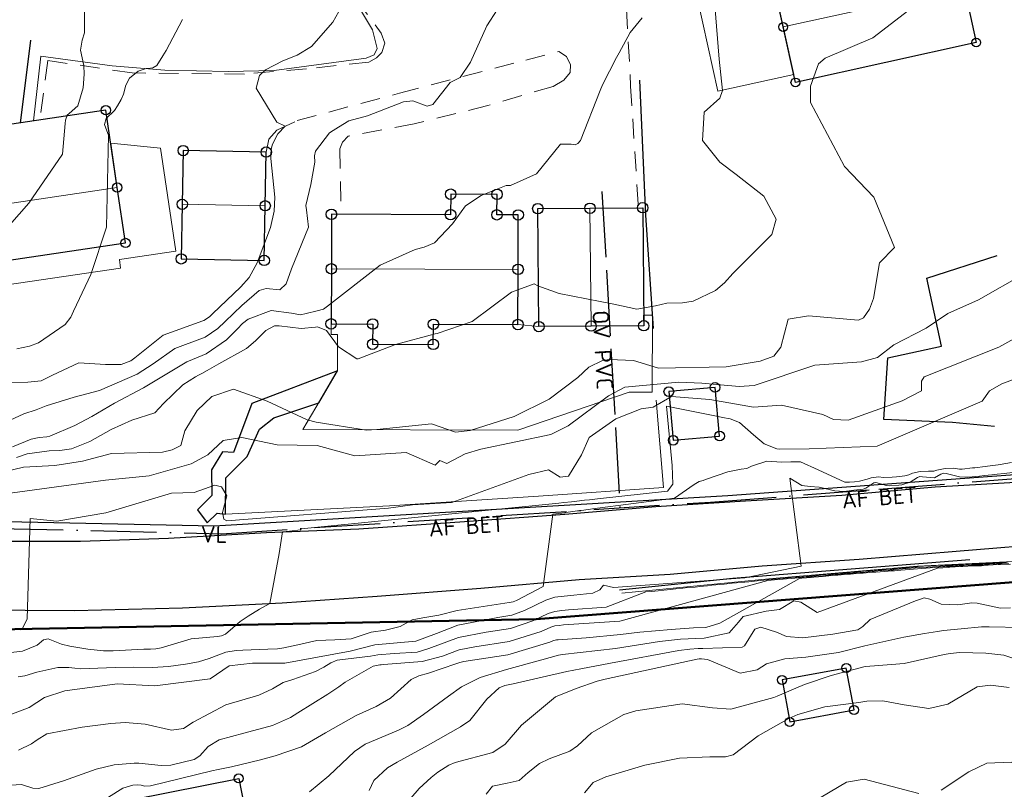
# Model space of a CAD drawing. Header units: metres. Extents: x 0 to 385757, y 0 to 6885278.
# Tile 27 of 108: x 308833 to 308908, y 6884043 to 6884101. Entities that reach past the tile are written whole.
import ezdxf

# ---------------------------------------------------------------- set-up
doc = ezdxf.new("R2010")
doc.units = ezdxf.units.M
for name, pattern in [('AvløpFelles', [7, 5, -1, 0, -1]), ('Overvann', [6, 5, -1]), ('STVEGKANT', [2.5, 1.5, -1])]:
    doc.linetypes.add(name, pattern=pattern)
for name, color, linetype, lineweight in [('_Ny overvann', 253, 'Continuous', 50), ('K--DI---05061--Veranda-HUSDIV', 8, 'Continuous', 9), ('K--DI---06002--MurLoddrett-STMUR', 8, 'STREK MED BDS208', 9), ('K--DI---07007--AnnetVegarealAvgrensning-STVEGKANT', 252, 'STVEGKANT', 20), ('K--DI---07018--Vegdekkekant-VKANT', 250, 'Continuous', 25), ('K--DI---07521--Vegrekkverk-FENDERVERK', 8, 'Continuous', 30), ('K--DI---08000--LednTraseseksjon-Avløp felles', 1, 'AvløpFelles', 25), ('K--DI---08000--LednTraseseksjon-Over vann', 7, 'Overvann', 25), ('K--DI---08000--LednTraseseksjon-Vann', 5, 'Continuous', 25), ('K--DI---Høydekurve-KURVE', 8, 'Continuous', 9), ('K--DI---Høydekurve-TKURVE', 7, 'Continuous', 20), ('K--DI---Mønelinje-HUSDIV', 8, 'Continuous', 9)]:
    doc.layers.add(name, color=color, linetype=linetype, lineweight=lineweight)
for name, color, linetype in [('K--DI---', 7, 'Continuous'), ('K--DI---05014--Takkant-HUS_PRIKK', 8, 'Continuous'), ('K--DI---09111--KantUtsnitt', 9, 'Continuous'), ('K--DI---Flateavgrensning', 9, 'Continuous'), ('K--DI---Gjerde', 9, 'Continuous'), ('K--DI---LednTraseseksjon-AF-Sosiinfo', 9, 'Continuous'), ('K--DI---LednTraseseksjon-OV-Sosiinfo', 9, 'Continuous'), ('K--DI---LednTraseseksjon-VL-Sosiinfo', 9, 'Continuous')]:
    doc.layers.add(name, color=color, linetype=linetype)
doc.layers.add('K--DI---HUS_PRIKK', color=7, linetype='Continuous', true_color=0x000000)
doc.styles.add('Focus CAT', font='isocpeur.ttf')
doc.linetypes.add('STREK MED BDS208', pattern='A,3.5,[208,BDS.shx,S=128,R=0,X=0,Y=0]', length=3.5)

# ---------------------------------------------------------------- blocks, each defined once
blk = doc.blocks.new('BDS199')
at = {"layer": 'K--DI---'}
blk.add_circle((0, 0), 5, dxfattribs=at)

msp = doc.modelspace()

# ---------------------------------------------------------------- linework, layer by layer
at = {"layer": '_Ny overvann'}
msp.add_lwpolyline([(308772.2902, 6884056.9303), (308820.5646, 6884054.5237), (308872.1767, 6884055.4937), (308937.921, 6884060.6051), (308974.2093, 6884066.774), (308962.1828, 6884046.9324), (308952.5684, 6884036.4713), (308919.5551, 6884015.1209), (308926.5573, 6884009.255)], dxfattribs=at)
at = {"layer": 'K--DI---05014--Takkant-HUS_PRIKK', "elevation": 20.28, "flags": 128}
msp.add_lwpolyline([(308882.59, 6884069.12), (308886.12, 6884069.44), (308885.78, 6884073.14), (308882.26, 6884072.82), (308882.59, 6884069.12)], dxfattribs=at)
at = {"layer": 'K--DI---05014--Takkant-HUS_PRIKK'}
for points in [[(308904.72, 6884103.61, 29.13), (308905.65, 6884099.4, 26.06), (308891.89, 6884096.36, 26.06), (308890.96, 6884100.58, 29.13), (308890.06, 6884104.67, 26.06), (308898.34, 6884106.5, 26.06), (308898.06, 6884107.75, 25.12), (308903.54, 6884108.96, 25.12), (308904.72, 6884103.61, 29.13)], [(308827.1, 6884082.1, 30.9), (308840.92, 6884084.14, 30.9), (308840.29, 6884088.36, 32.75), (308839.42, 6884094.24, 30.31), (308825.6, 6884092.2, 30.31), (308826.47, 6884086.31, 32.75), (308827.1, 6884082.1, 30.9)], [(308845.31, 6884091.17, 27.77), (308845.24, 6884087.08, 29.74), (308845.16, 6884082.93, 27.77), (308851.48, 6884082.81, 27.77), (308851.55, 6884086.97, 29.74), (308851.63, 6884091.06, 27.77), (308845.31, 6884091.17, 27.77)], [(308865.65, 6884086.29, 27.13), (308856.59, 6884086.32, 27.13), (308856.58, 6884082.17, 28.86), (308856.56, 6884077.98, 27.13), (308859.73, 6884077.97, 27.13), (308859.72, 6884076.43, 26.49), (308864.34, 6884076.42, 26.49), (308864.35, 6884077.95, 27.13), (308870.78, 6884077.93, 27.13), (308870.79, 6884082.13, 28.86), (308870.8, 6884086.27, 27.13), (308869.18, 6884086.28, 27.13), (308869.19, 6884087.84, 26.48), (308865.66, 6884087.85, 26.48), (308865.65, 6884086.29, 27.13)], [(308880.27, 6884086.82, 25.28), (308880.35, 6884077.84, 25.28), (308876.34, 6884077.81, 26.88), (308872.37, 6884077.77, 25.28), (308872.29, 6884086.75, 25.28), (308876.26, 6884086.78, 26.88), (308880.27, 6884086.82, 25.28)], [(308895.76, 6884051.78, 10.85), (308890.87, 6884050.88, 10.7), (308891.46, 6884047.68, 9.73), (308896.35, 6884048.59, 9.73), (308895.76, 6884051.78, 10.85)], [(308836.11, 6884040.71, 15.97), (308849.53, 6884043.38, 15.97), (308850.41, 6884038.96, 19.04), (308851.26, 6884034.65, 15.97), (308837.84, 6884031.99, 15.97), (308836.99, 6884036.3, 19.04), (308836.11, 6884040.71, 15.97)]]:
    msp.add_polyline3d(points, dxfattribs=at)
at = {"layer": 'K--DI---05061--Veranda-HUSDIV', "flags": 128}
for points, elevation in [([(308890.24, 6884103.86), (308884.47, 6884102.59), (308885.99, 6884095.69), (308891.76, 6884096.97), (308890.24, 6884103.86)], 24.06), ([(308839.79, 6884091.73), (308840.29, 6884088.36), (308840.92, 6884084.14), (308827.31, 6884082.13), (308827.58, 6884080.32), (308840.54, 6884082.23), (308840.45, 6884082.88), (308844.75, 6884083.52), (308843.59, 6884091.36), (308839.79, 6884091.73)], 29.32)]:
    msp.add_lwpolyline(points, dxfattribs=dict(at, elevation=elevation))
at = {"layer": 'K--DI---05061--Veranda-HUSDIV'}
msp.add_polyline3d([(308856.56, 6884077.98, 22.09), (308859.73, 6884077.97, 22.11), (308859.72, 6884076.43, 22.08), (308864.34, 6884076.42, 22.08), (308864.35, 6884077.95, 22.08), (308870.78, 6884077.93, 22.02), (308872.37, 6884077.77, 21.99), (308880.35, 6884077.84, 21.96), (308880.34, 6884078.63, 22.03), (308881.02, 6884078.63, 22.03), (308881, 6884072.78, 22.06), (308879.25, 6884072.79, 22.08), (308870.78, 6884069.88, 22.08), (308854.42, 6884069.93, 22.01), (308857.05, 6884074.4, 22.08), (308857.06, 6884077.16, 22.09), (308856.56, 6884077.16, 22.1), (308856.56, 6884077.98, 22.09)], dxfattribs=at)
at = {"layer": 'K--DI---06002--MurLoddrett-STMUR'}
for points in [[(308833.91, 6884093.43, 27.44), (308834.47, 6884098.37, 27.44), (308839.9, 6884097.61, 26.78), (308843.92, 6884097.29, 26.14), (308848.74, 6884097.2, 25.63), (308852.24, 6884097.27, 25.13), (308859.22, 6884098.21, 24.77), (308859.84, 6884098.47, 24.78), (308860.06, 6884098.95, 24.83), (308859.71, 6884100.37, 24.93), (308858.07, 6884103.13, 25.22), (308856.42, 6884104.96, 25.44), (308855.12, 6884105.29, 25.49), (308850.65, 6884105.87, 25.56)], [(308848.53, 6884063.49, 19.41), (308861, 6884064.14, 19.19), (308872.34, 6884064.86, 18.85), (308881.86, 6884065.53, 18.56), (308881.29, 6884072.18, 19.07)], [(308878.69, 6884057.47, 16.87), (308890.11, 6884058.6, 16.06), (308901.17, 6884059.53, 15.47), (308913.67, 6884060.15, 14.79), (308928.32, 6884061.46, 14.51), (308945.47, 6884062.76, 14.15), (308960.06, 6884064.73, 13.95), (308966.53, 6884065.63, 13.93), (308972.22, 6884066.73, 13.87), (308980.21, 6884068.73, 13.79)], [(308848.53, 6884063.49, 19.41), (308848.55, 6884066.25, 19.49)]]:
    msp.add_polyline3d(points, dxfattribs=at)
at = {"layer": 'K--DI---07007--AnnetVegarealAvgrensning-STVEGKANT'}
for points in [[(308881.3, 6884117.91, 23.37), (308880.44, 6884116.45, 23.38), (308879.82, 6884114.97, 23.38), (308879.46, 6884111.73, 23.38), (308878.92, 6884104.44, 23.38), (308879.35, 6884096.08, 23.36), (308879.94, 6884086.82, 23.01)], [(308851.16, 6884105.84, 24.95), (308855.8, 6884105.28, 25), (308856.92, 6884104.73, 25), (308860.38, 6884100.12, 24.56), (308860.64, 6884099.36, 24.46), (308860.43, 6884098.63, 24.42), (308860.01, 6884098.22, 24.4), (308859.42, 6884097.91, 24.39)], [(308851.61, 6884091.06, 25.17), (308851.83, 6884092.05, 25.11), (308852.44, 6884092.72, 25.04), (308853.98, 6884093.46, 24.93), (308861.76, 6884095.53, 24.24), (308871.37, 6884098.05, 23.75), (308873.89, 6884098.72, 23.54), (308874.46, 6884098.34, 23.39), (308874.77, 6884097.69, 23.38), (308874.74, 6884097.11, 23.38), (308874.28, 6884096.53, 23.38), (308873.46, 6884096.06, 23.38), (308868.48, 6884094.59, 23.38), (308862.89, 6884093.21, 23.39), (308857.85, 6884092.27, 23.42), (308857.43, 6884091.81, 23.44), (308857.22, 6884091.31, 23.44), (308857.32, 6884086.31, 23.58)], [(308859.42, 6884097.91, 24.39), (308854.68, 6884097.4, 24.65), (308849.96, 6884097, 25.13), (308841.42, 6884097.08, 25.93), (308835.02, 6884098.02, 26.06), (308834.39, 6884093.5, 26.06)]]:
    msp.add_polyline3d(points, dxfattribs=at)
at = {"layer": 'K--DI---07018--Vegdekkekant-VKANT'}
for points in [[(308830.59, 6884061.44, 18.95), (308837.49, 6884061.44, 18.34), (308844.2, 6884061.66, 18.27), (308851.64, 6884062.11, 18.06), (308858.68, 6884062.37, 17.71), (308866.7, 6884062.93, 17.34), (308874.35, 6884063.49, 16.85), (308881.28, 6884064.07, 16.37), (308888.09, 6884064.51, 16.18), (308895.42, 6884064.94, 15.57), (308902.53, 6884065.57, 15.28), (308909.96, 6884066.01, 14.85), (308917.69, 6884066.77, 14.73), (308925.14, 6884067.55, 14.56), (308932.93, 6884068.4, 14.38), (308939.77, 6884069.2, 14.29)], [(308829.51, 6884056.2, 19.05), (308837.03, 6884056.15, 18.76), (308845.25, 6884056.37, 18.3), (308852.84, 6884056.74, 17.96), (308860.07, 6884057.25, 17.75), (308867.96, 6884057.86, 17.29), (308875.44, 6884058.51, 17.02), (308882.35, 6884058.94, 16.46), (308889.35, 6884059.56, 16.14), (308896.74, 6884060.08, 15.84), (308904.12, 6884060.69, 15.36), (308912.17, 6884061.33, 14.85), (308920.02, 6884062, 14.69), (308927.6, 6884062.79, 14.58), (308936.37, 6884063.65, 14.26), (308943.94, 6884064.38, 14.13), (308952.06, 6884065.12, 13.96), (308960.12, 6884065.96, 13.93)]]:
    msp.add_polyline3d(points, dxfattribs=at)
at = {"layer": 'K--DI---07521--Vegrekkverk-FENDERVERK'}
msp.add_polyline3d([(308905.15, 6884060.01, 15.97), (308896.13, 6884059.31, 16.23), (308887.14, 6884058.61, 16.86), (308878.5, 6884057.71, 17.49)], dxfattribs=at)
at = {"layer": 'K--DI---08000--LednTraseseksjon-Avløp felles'}
for points in [[(308885.43, 6884064.42), (308898.25, 6884065.4), (308908.97, 6884066.24)], [(308848.22, 6884062.01), (308885.43, 6884064.42)], [(308809.89, 6884062.92), (308848.22, 6884062.01)]]:
    msp.add_lwpolyline(points, dxfattribs=at)
at = {"layer": 'K--DI---08000--LednTraseseksjon-Over vann'}
msp.add_polyline3d([(308877.17, 6884088.05, 22.82), (308878.54, 6884064.02, 16.72)], dxfattribs=at)
at = {"layer": 'K--DI---08000--LednTraseseksjon-Vann'}
for points in [[(308959.06, 6884071.42), (308947.45, 6884069.34), (308886.74, 6884064.89)], [(308886.74, 6884064.89), (308847.67, 6884062.57), (308808.61, 6884063.39)]]:
    msp.add_lwpolyline(points, dxfattribs=at)
at = {"layer": 'K--DI---09111--KantUtsnitt', "linetype": 'Continuous'}
for points in [[(308830.59, 6884061.44, 18.95), (308837.49, 6884061.44, 18.34), (308844.2, 6884061.66, 18.27), (308851.64, 6884062.11, 18.06), (308858.68, 6884062.37, 17.71), (308866.7, 6884062.93, 17.34), (308874.35, 6884063.49, 16.85), (308881.28, 6884064.07, 16.37), (308888.09, 6884064.51, 16.18), (308895.42, 6884064.94, 15.57), (308902.53, 6884065.57, 15.28), (308909.96, 6884066.01, 14.85), (308917.69, 6884066.77, 14.73), (308925.14, 6884067.55, 14.56), (308932.93, 6884068.4, 14.38), (308939.77, 6884069.2, 14.29)], [(308829.51, 6884056.2, 19.05), (308837.03, 6884056.15, 18.76), (308845.25, 6884056.37, 18.3), (308852.84, 6884056.74, 17.96), (308860.07, 6884057.25, 17.75), (308867.96, 6884057.86, 17.29), (308875.44, 6884058.51, 17.02), (308882.35, 6884058.94, 16.46), (308889.35, 6884059.56, 16.14), (308896.74, 6884060.08, 15.84), (308904.12, 6884060.69, 15.36), (308912.17, 6884061.33, 14.85), (308920.02, 6884062, 14.69), (308927.6, 6884062.79, 14.58), (308936.37, 6884063.65, 14.26), (308943.94, 6884064.38, 14.13), (308952.06, 6884065.12, 13.96), (308960.12, 6884065.96, 13.93)]]:
    msp.add_polyline3d(points, dxfattribs=at)
at = {"layer": 'K--DI---Flateavgrensning', "linetype": 'Continuous'}
for points in [[(308848.55, 6884066.25, 19.49), (308850.17, 6884067.89, 19.63), (308851.12, 6884069.97, 20.7), (308852.2, 6884070.82, 21.1), (308855.62, 6884071.96, 22.04), (308857.05, 6884074.4, 22.08), (308850.53, 6884071.93, 20.94), (308849.13, 6884068.18, 19.65), (308848.31, 6884068.23, 19.6), (308847.45, 6884066.86, 19.49), (308847.48, 6884064.92, 18.72), (308846.39, 6884063.82, 18.08), (308847.13, 6884062.84, 18.08), (308847.89, 6884063.57, 18.52), (308848.53, 6884063.49, 18.58)], [(308848.53, 6884063.49, 18.58), (308848.55, 6884066.25, 19.49)]]:
    msp.add_polyline3d(points, dxfattribs=at)
at = {"layer": 'K--DI---Gjerde', "linetype": 'Continuous'}
for points in [[(308833.68, 6884099.57, 28.95), (308832.89, 6884093.25, 29)], [(308880.02, 6884096.54, 23.91), (308880.49, 6884086.26, 23.72), (308881.07, 6884077.62, 22.85)], [(308907.04, 6884070.18, 18.19), (308903.84, 6884070.46, 18.88), (308898.61, 6884070.7, 19.42), (308898.93, 6884075.39, 20.44), (308903.01, 6884076.28, 20.37), (308901.9, 6884081.47, 21.14), (308907.23, 6884083.19, 21.18)]]:
    msp.add_polyline3d(points, dxfattribs=at)
at = {"layer": 'K--DI---Høydekurve-KURVE', "flags": 128}
for points, elevation in [([(308903.26, 6884103.98), (308897.79, 6884099.75), (308894.16, 6884098.2), (308893.64, 6884097.78), (308893.03, 6884096.07), (308893.04, 6884094.83), (308895.63, 6884089.95), (308897.86, 6884087.62), (308899.44, 6884083.8), (308898.28, 6884082.63), (308897.82, 6884079.92), (308897.53, 6884079.1), (308897.06, 6884078.43), (308896.69, 6884078.27), (308892.88, 6884078.6), (308891.33, 6884078.34), (308890.78, 6884076.2), (308890.25, 6884075.53), (308889.22, 6884075.13), (308886.62, 6884074.72), (308881.48, 6884074.6), (308879.58, 6884075.18), (308877.74, 6884075.26), (308877.21, 6884075.18), (308876.18, 6884074.69), (308875.34, 6884073.9), (308873.15, 6884072.25), (308870.48, 6884070.92), (308867.15, 6884069.86), (308866.03, 6884069.73), (308864.21, 6884070.38), (308860.04, 6884069.93), (308859.25, 6884069.89), (308855.43, 6884070.5), (308854.73, 6884070.67), (308851.7, 6884072.09), (308849.14, 6884073.01), (308847.48, 6884072.46), (308846.38, 6884071.38), (308845.43, 6884069.85), (308845.12, 6884068.72), (308844.47, 6884068.38), (308843.72, 6884068.22), (308839.86, 6884068.12), (308837.64, 6884067.54), (308835.54, 6884067.2), (308833.16, 6884067.08), (308827.57, 6884065.74)], 21), ([(308837.78, 6884103.35), (308837.79, 6884100.63), (308837.8, 6884100.14), (308837.61, 6884099.58), (308837.5, 6884098.81), (308837.74, 6884097.65), (308837.78, 6884096.99), (308837.69, 6884095.94), (308837.3, 6884094.58), (308836.64, 6884094), (308836.49, 6884093.86), (308836.35, 6884093.49), (308836.33, 6884093.24), (308836.12, 6884090.9), (308833.55, 6884087.16), (308829.47, 6884082.55)], 27), ([(308869.19, 6884101.89), (308868.41, 6884100.66), (308867.18, 6884097.9), (308866.38, 6884096.74), (308865.61, 6884096.36), (308864.29, 6884094.67), (308863.86, 6884094.56), (308862.78, 6884094.95), (308862.07, 6884094.89), (308859.33, 6884093.81), (308857.9, 6884093.44), (308857.12, 6884092.95), (308856.71, 6884092.7), (308856.45, 6884092.52), (308855.37, 6884091.12), (308855.29, 6884090.77), (308855.32, 6884090.28), (308855.02, 6884088.6), (308854.64, 6884086.99), (308854.7, 6884086.65), (308854.83, 6884085.33), (308853.56, 6884082.16), (308853.15, 6884081.03), (308852.65, 6884080.58), (308851.63, 6884080.66), (308851.1, 6884080.51), (308849.76, 6884079.39), (308848.5, 6884078.17), (308847.94, 6884077.64), (308846.97, 6884076.97), (308846.78, 6884076.9), (308844.68, 6884076.11), (308843.03, 6884074.95), (308841.81, 6884074.14), (308838.94, 6884072.91), (308837, 6884072.41), (308834.89, 6884071.74), (308834.11, 6884071.44), (308833.17, 6884071.14), (308832.14, 6884070.65)], 24), ([(308885.75, 6884102.22), (308886.09, 6884098.12), (308886.33, 6884095.74), (308886.13, 6884095.15), (308884.95, 6884094.09), (308884.83, 6884091.94), (308886.15, 6884090.3), (308887.39, 6884089.36), (308889.49, 6884087.7), (308890.43, 6884085.96), (308890.09, 6884084.79), (308887.14, 6884081.81), (308886.5, 6884081.11), (308885.8, 6884080.51), (308884.11, 6884079.71), (308883.3, 6884079.59), (308882.1, 6884079.56), (308881.25, 6884079.36), (308879.83, 6884079.1), (308878.08, 6884079.48), (308873.91, 6884080.28), (308872.3, 6884080.88), (308872, 6884081.02), (308870.28, 6884080.39), (308867.3, 6884078.15), (308864.62, 6884077.25), (308864.47, 6884077.22), (308861.46, 6884076.41), (308858.62, 6884075.32), (308858.51, 6884075.31), (308857.12, 6884076.24), (308856.2, 6884077.48), (308855.53, 6884077.75), (308855.37, 6884077.74), (308854.29, 6884077.63), (308852.62, 6884077.83), (308852.26, 6884077.83), (308851.59, 6884077.48), (308850.81, 6884076.69), (308850.13, 6884076.11), (308848.03, 6884074.94), (308847.14, 6884074.43), (308846.73, 6884074.21), (308846.47, 6884074.08), (308846.24, 6884073.94), (308845.29, 6884073.34), (308843.82, 6884071.93), (308843.15, 6884071.2), (308841.4, 6884070.65), (308839.82, 6884069.93), (308838.21, 6884069.02), (308836.8, 6884068.47), (308835.92, 6884068.35), (308835.12, 6884068.32), (308833.43, 6884068.08), (308832.63, 6884067.82)], 22), ([(308880.22, 6884101.27), (308879.31, 6884100.16), (308878.48, 6884098.62), (308878.27, 6884098.25), (308877.21, 6884096.18), (308877.04, 6884095.75), (308875.53, 6884091.94), (308875.34, 6884091.7), (308875.12, 6884091.62), (308874.83, 6884091.65), (308874.01, 6884091.66), (308872.2, 6884089.39), (308870.22, 6884088.52), (308869.92, 6884088.51), (308869.88, 6884088.51), (308867.99, 6884087.76), (308866.79, 6884086.96), (308865.8, 6884085.59), (308864.44, 6884084.15), (308863.64, 6884083.81), (308862.95, 6884083.65), (308860.3, 6884082.46), (308856.3, 6884079.32), (308855.98, 6884079.1), (308855.5, 6884078.98), (308854.67, 6884078.76), (308854.23, 6884078.68), (308853.54, 6884078.8), (308852, 6884079), (308850.24, 6884078.33), (308849.83, 6884078.01), (308849.44, 6884077.61), (308848.59, 6884076.76), (308847.05, 6884075.7), (308846.76, 6884075.57), (308845.58, 6884075.09), (308844.56, 6884074.47), (308842.29, 6884073.12), (308840.09, 6884071.94), (308838.36, 6884070.92), (308837.07, 6884070.25), (308835.16, 6884069.44), (308834.93, 6884069.38), (308834.35, 6884069.32), (308833.74, 6884069.2), (308832.32, 6884068.63)], 23), ([(308845.25, 6884101.16), (308844.01, 6884098.79), (308843.76, 6884098.39), (308843.29, 6884097.66), (308843, 6884097.47), (308842.62, 6884097.42), (308842.5, 6884097.41), (308841.87, 6884097.22), (308841.23, 6884096.68), (308840.95, 6884096.16), (308840.76, 6884095.46), (308840.58, 6884095.05), (308840.32, 6884094.57), (308840.08, 6884094.23), (308839.45, 6884093.62), (308839.32, 6884093.15), (308839.35, 6884093.07), (308839.62, 6884092.35), (308839.48, 6884085.34), (308838.27, 6884081.74), (308838.07, 6884081.3), (308836.95, 6884078.94), (308836.76, 6884078.49), (308836.32, 6884077.92), (308834.29, 6884076.53), (308833.61, 6884076.29), (308832.64, 6884076.07)], 26), ([(308910.98, 6884078.22), (308907.38, 6884076.21), (308901.69, 6884073.94), (308901.48, 6884073.62), (308901.48, 6884072.89), (308900.01, 6884072.11), (308895.9, 6884070.64), (308894.79, 6884070.71), (308893.98, 6884071.09), (308890.82, 6884071.79), (308888.71, 6884071.64), (308885.38, 6884072.22), (308882.47, 6884072.45), (308881.07, 6884071.63), (308880.15, 6884071.51), (308878.23, 6884070.75), (308876.19, 6884069.32), (308875.61, 6884068.01), (308874.62, 6884066.39), (308874, 6884066.31), (308873.1, 6884066.87), (308871.6, 6884066.52), (308865.76, 6884064.39), (308862.75, 6884064.21), (308860.93, 6884063.94), (308848.63, 6884062.99), (308848.39, 6884063.12), (308848.31, 6884063.61), (308848.62, 6884064.88), (308848.22, 6884065.58), (308847.72, 6884065.69), (308846.13, 6884065.15), (308844.43, 6884065.09), (308839.43, 6884063.59), (308835.7, 6884062.97), (308833.67, 6884063.16), (308833.44, 6884055.53), (308833.09, 6884054.78), (308832.9, 6884054.68), (308829.79, 6884054.91)], 19), ([(308909.02, 6884073.95), (308907.6, 6884073.41), (308906.67, 6884072.88), (308906.09, 6884072.1), (308898.12, 6884068.66), (308892.94, 6884068.46), (308890.7, 6884068.45), (308890.48, 6884068.46), (308889.51, 6884068.85), (308888.71, 6884069.54), (308887.63, 6884070.46), (308886.93, 6884070.74), (308886.35, 6884070.86), (308886.01, 6884070.92), (308882.09, 6884071.71), (308882.51, 6884067.2), (308882.57, 6884065.79), (308882.16, 6884065.24), (308876.83, 6884064.66), (308876.22, 6884064.59), (308875.85, 6884064.55), (308875.25, 6884064.49), (308874.86, 6884064.44), (308874.28, 6884064.38), (308873.89, 6884064.33), (308854.28, 6884062.38), (308854.23, 6884062.29), (308853.4, 6884062.21), (308852.87, 6884062.16), (308852.62, 6884060.51), (308851.89, 6884056.69), (308851.11, 6884056.27), (308850.24, 6884055.74), (308849.63, 6884055.32), (308848.52, 6884054.36), (308848.22, 6884054.23), (308847.91, 6884054.18), (308845.92, 6884054), (308843.62, 6884053.33), (308843.23, 6884053.25), (308842.82, 6884053.22), (308842.32, 6884053.21), (308839.98, 6884053.08), (308839.25, 6884053.08), (308838.06, 6884053.23), (308836.69, 6884053.44), (308836.05, 6884053.59), (308835.04, 6884054), (308834.69, 6884053.94), (308834.2, 6884053.53), (308833.07, 6884053.06), (308831.53, 6884052.88)], 18), ([(308922.36, 6884068.31), (308907.78, 6884066.6), (308907.25, 6884066.54), (308906.84, 6884066.49), (308906.29, 6884066.43), (308905.91, 6884066.39), (308905.34, 6884066.33), (308904.98, 6884066.3), (308904.38, 6884066.33), (308903.35, 6884066.6), (308903.15, 6884066.61), (308902.96, 6884066.54), (308902.47, 6884066.27), (308901.56, 6884066.34), (308901.35, 6884066.35), (308901.17, 6884066.29), (308900.63, 6884065.94), (308900, 6884065.74), (308899.75, 6884065.71), (308899.08, 6884065.64), (308898.83, 6884065.67), (308898, 6884065.9), (308897.85, 6884065.87), (308897.25, 6884065.48), (308897.05, 6884065.4), (308896.33, 6884065.32), (308895.6, 6884065.23), (308894.9, 6884065.26), (308893.69, 6884065.56), (308893.01, 6884065.61), (308892.39, 6884065.67), (308891.46, 6884066.23), (308892.32, 6884059.54), (308888.05, 6884058.66), (308878.06, 6884057.92), (308877.28, 6884058.09), (308877, 6884057.74), (308876.47, 6884057.47), (308875.03, 6884057.34), (308874.3, 6884057.26), (308873.58, 6884057.17), (308872.89, 6884056.96), (308871.28, 6884056.17), (308870.31, 6884055.81), (308869.24, 6884055.64), (308866.21, 6884055.05), (308864.58, 6884054.42)], 16), ([(308908.32, 6884067.43), (308907.46, 6884067.27), (308907.32, 6884067.24), (308906.5, 6884067.15), (308906.34, 6884067.12), (308905.55, 6884067.03), (308905.36, 6884067.01), (308904.59, 6884066.92), (308904.37, 6884066.93), (308903.94, 6884066.99), (308903.29, 6884066.97), (308902.66, 6884066.84), (308902.42, 6884066.77), (308902.01, 6884066.76), (308901.38, 6884066.75), (308900.79, 6884066.62), (308900.51, 6884066.5), (308900.22, 6884066.41), (308899.58, 6884066.34), (308899.26, 6884066.3), (308898.6, 6884066.29), (308898.2, 6884066.33), (308897.66, 6884066.26), (308897.35, 6884066.15), (308896.76, 6884066), (308896.38, 6884065.96), (308896, 6884065.92), (308895.66, 6884065.94), (308893.63, 6884066.87), (308892.29, 6884067.49), (308891.55, 6884067.48), (308890.86, 6884067.46), (308889.71, 6884067.53), (308888.56, 6884067.14), (308888.19, 6884066.97), (308887.77, 6884066.91), (308886.75, 6884066.72), (308885.04, 6884066.14), (308884.86, 6884066.06), (308884.57, 6884065.97), (308884.19, 6884065.75), (308882.7, 6884064.72), (308876.44, 6884063.89), (308876.3, 6884063.87), (308875.43, 6884063.75), (308875.32, 6884063.74), (308874.42, 6884063.62), (308874.34, 6884063.6), (308873.43, 6884063.5), (308872.69, 6884058), (308870.68, 6884056.93), (308870.41, 6884056.83), (308870.11, 6884056.77), (308866.15, 6884056.15), (308864.75, 6884055.8), (308863.54, 6884055.61), (308862.73, 6884055.44), (308861.81, 6884054.95), (308860.69, 6884054.67), (308859.6, 6884054.51), (308859.08, 6884054.34), (308858.09, 6884054), (308856.84, 6884053.92), (308855.47, 6884053.87), (308854.03, 6884053.54), (308852.97, 6884053.31), (308852.48, 6884053.25), (308851.74, 6884053.21), (308849.84, 6884053.13), (308849.35, 6884053.12), (308848.54, 6884052.99), (308847.29, 6884052.51), (308846.47, 6884052.26), (308845.49, 6884052.08), (308844.2, 6884051.91), (308842.98, 6884051.83), (308841.51, 6884051.84), (308840.13, 6884051.83), (308837.49, 6884051.73), (308837.06, 6884051.76), (308836.6, 6884051.82), (308835.78, 6884051.83), (308834.18, 6884051.46), (308833.27, 6884051.2), (308832.76, 6884051.11)], 17), ([(308908.03, 6884059.8), (308907.76, 6884059.79), (308907.07, 6884059.76), (308906.79, 6884059.75), (308906.14, 6884059.7), (308905.95, 6884059.69), (308905.8, 6884059.68), (308905.17, 6884059.66), (308904.87, 6884059.64), (308904.22, 6884059.6), (308903.9, 6884059.59), (308903.27, 6884059.55), (308902.93, 6884059.53), (308902.31, 6884059.49), (308901.96, 6884059.47), (308901.36, 6884059.43), (308901, 6884059.41), (308900.43, 6884059.36), (308900.05, 6884059.33), (308899.52, 6884059.27), (308899.32, 6884059.25), (308899.09, 6884059.24), (308898.58, 6884059.2), (308898.16, 6884059.17), (308897.64, 6884059.12), (308897.21, 6884059.09), (308896.71, 6884059.05), (308896.26, 6884059.01), (308896.12, 6884058.99), (308895.83, 6884058.97), (308895.79, 6884058.97), (308895.32, 6884058.93), (308894.85, 6884058.9), (308894.4, 6884058.86), (308893.94, 6884058.81), (308893.47, 6884058.77), (308893.03, 6884058.73), (308892.55, 6884058.69), (308892.11, 6884058.65), (308891.62, 6884058.61), (308891.2, 6884058.57), (308890.71, 6884058.53), (308890.29, 6884058.49), (308889.79, 6884058.44), (308878.54, 6884055.36), (308874.24, 6884055.06), (308873.91, 6884055.03), (308873.59, 6884054.99), (308873.28, 6884054.9), (308872.55, 6884054.57), (308870.12, 6884053.79), (308867.51, 6884053.39), (308866.31, 6884053.16), (308865.03, 6884052.69), (308863.5, 6884052.27), (308860.55, 6884052.05), (308860.36, 6884052.03), (308860.27, 6884052.02), (308859.75, 6884051.92), (308857.62, 6884050.71), (308857.16, 6884050.36), (308856.31, 6884049.79), (308854.02, 6884048.36), (308853.46, 6884048.01), (308852.09, 6884047.41), (308849.92, 6884046.82), (308848.05, 6884046.32), (308847.2, 6884045.82), (308846.58, 6884045.11), (308846.13, 6884044.81), (308844.36, 6884044.38), (308843.64, 6884044.36), (308841.94, 6884044.53), (308841.58, 6884044.54), (308840.05, 6884044.41), (308838.69, 6884044.09), (308836.19, 6884043.19), (308834.32, 6884042.6), (308833.86, 6884042.63), (308833.01, 6884042.91), (308831.78, 6884042.83)], 14), ([(308908.14, 6884059.76), (308907.63, 6884059.73), (308907.19, 6884059.71), (308906.67, 6884059.68), (308906.27, 6884059.65), (308905.92, 6884059.62), (308905.67, 6884059.62), (308905.28, 6884059.61), (308904.74, 6884059.58), (308904.34, 6884059.56), (308903.78, 6884059.52), (308903.39, 6884059.5), (308902.81, 6884059.46), (308902.44, 6884059.43), (308901.84, 6884059.39), (308901.49, 6884059.37), (308900.87, 6884059.32), (308900.56, 6884059.29), (308899.92, 6884059.24), (308899.63, 6884059.21), (308899.42, 6884059.19), (308899.18, 6884059.17), (308898.96, 6884059.16), (308898.68, 6884059.14), (308898.01, 6884059.09), (308897.74, 6884059.07), (308897.04, 6884059.01), (308896.8, 6884059), (308896.09, 6884058.94), (308895.92, 6884058.92), (308895.87, 6884058.92), (308895.13, 6884058.86), (308894.92, 6884058.84), (308894.21, 6884058.78), (308894.01, 6884058.76), (308893.3, 6884058.7), (308893.1, 6884058.68), (308892.38, 6884058.62), (308892.19, 6884058.6), (308886.15, 6884055.2), (308885.07, 6884054.86), (308884.14, 6884054.83), (308882.44, 6884054.72), (308880.04, 6884054.51), (308878.57, 6884054.33), (308875.98, 6884054.08), (308873.84, 6884053.93), (308873.72, 6884053.92), (308873.6, 6884053.9), (308873.48, 6884053.87), (308873.2, 6884053.75), (308870.02, 6884052.78), (308866.65, 6884052.27), (308866.36, 6884052.21), (308866.05, 6884052.1), (308863.96, 6884051.4), (308863.24, 6884051.2), (308862.66, 6884050.91), (308861.08, 6884049.48), (308859.99, 6884048.85), (308858.47, 6884048.18), (308856.14, 6884046.86), (308854.31, 6884045.79), (308852.31, 6884045.11), (308851.19, 6884044.8), (308848.99, 6884044.27), (308847.98, 6884044.07), (308847.48, 6884043.95), (308842.81, 6884042.81), (308842.38, 6884042.79), (308842.12, 6884042.86), (308841.84, 6884042.89), (308841.47, 6884042.87), (308840.71, 6884042.63), (308838.54, 6884041.27)], 13), ([(308908.26, 6884059.7), (308907.5, 6884059.67), (308907.31, 6884059.66), (308906.55, 6884059.62), (308906.37, 6884059.6), (308906.04, 6884059.57), (308905.8, 6884059.56), (308905.56, 6884059.56), (308905.41, 6884059.56), (308904.62, 6884059.52), (308904.46, 6884059.51), (308903.65, 6884059.45), (308903.51, 6884059.44), (308902.69, 6884059.38), (308893.55, 6884056.01), (308892.31, 6884056.79), (308891.77, 6884056.9), (308890.69, 6884056.24), (308889.67, 6884056.12), (308887.91, 6884055.71), (308887.56, 6884055.28), (308886.84, 6884054.45), (308884.96, 6884054.06), (308884.32, 6884054.04), (308883.15, 6884053.97), (308881.56, 6884053.79), (308878.21, 6884053.28), (308874.16, 6884052.81), (308873.86, 6884052.76), (308872.59, 6884052.4), (308869.91, 6884051.66), (308867.91, 6884051.06), (308866.48, 6884050.34), (308865.49, 6884049.65), (308863.6, 6884048.24), (308862.41, 6884047.4), (308861.68, 6884047.04), (308859.16, 6884045.98), (308858.33, 6884045.43), (308856.38, 6884043.57), (308854.93, 6884042.37)], 12), ([(308908.25, 6884056.37), (308907.5, 6884056.33), (308905.72, 6884056.72), (308905.32, 6884056.74), (308904.25, 6884056.59), (308902.97, 6884056.65), (308902.13, 6884057.03), (308901.68, 6884057.13), (308901.34, 6884056.99), (308901.02, 6884056.89), (308897.57, 6884055.48), (308897.02, 6884054.94), (308896.65, 6884054.7), (308894.73, 6884054.36), (308892.46, 6884054.07), (308891.21, 6884054.17), (308890.44, 6884054.52), (308889.25, 6884054.9), (308888.81, 6884054.73), (308888.01, 6884053.47), (308887.83, 6884053.37), (308884.85, 6884053.27), (308884.5, 6884053.26), (308883.86, 6884053.22), (308883.01, 6884053.11), (308877.83, 6884052.15), (308875.56, 6884051.73), (308874.51, 6884051.51), (308870.41, 6884050.59), (308869.79, 6884050.45), (308869.34, 6884050.27), (308868.42, 6884049.4), (308867.12, 6884047.79), (308866.41, 6884047.3), (308863.94, 6884045.92), (308861.58, 6884044.61), (308860.86, 6884044.18), (308859.81, 6884043.21), (308859.45, 6884042.47)], 11), ([(308864.58, 6884054.42), (308863.02, 6884053.82), (308859.89, 6884053.56), (308858, 6884053.06), (308853.03, 6884052.15), (308850.58, 6884052.15), (308848.81, 6884051.96), (308847.37, 6884050.95), (308843.14, 6884050.43), (308840.28, 6884050.57), (308836.31, 6884050.04), (308834.76, 6884049.53), (308833.6, 6884048.79), (308829.37, 6884047.19)], 16), ([(308909.43, 6884052.21), (308907.74, 6884052.76), (308906.37, 6884052.92), (308904.4, 6884052.96), (308903.67, 6884052.9), (308903.22, 6884052.82), (308900.16, 6884052.13), (308897.9, 6884051.95), (308897.21, 6884051.89), (308894.61, 6884051.22), (308892.58, 6884050.52), (308891.93, 6884050.25), (308890.49, 6884049.65), (308890.24, 6884049.55), (308886.97, 6884048.64), (308885.57, 6884048.76), (308883.28, 6884049.05), (308879.75, 6884048.53), (308878.83, 6884048.25), (308876.37, 6884046.86), (308875.31, 6884045.85), (308874.72, 6884045.46), (308873.16, 6884044.86), (308872.42, 6884044.52), (308871.56, 6884043.83), (308870.88, 6884043.23), (308869.96, 6884043.02), (308868.83, 6884042.79), (308868.36, 6884042.18)], 9), ([(308908.16, 6884050.31), (308906.74, 6884050.47), (308905.72, 6884050.34), (308903.48, 6884049.04), (308902.03, 6884048.71), (308900.16, 6884048.99), (308898.54, 6884049.28), (308897.33, 6884049.26), (308896.71, 6884049.15), (308894.14, 6884048.83), (308892.08, 6884048.25), (308891.38, 6884047.93), (308889.05, 6884046.61), (308887.15, 6884045.18), (308886.58, 6884045.03), (308885.38, 6884045.02), (308883.07, 6884044.92), (308880.44, 6884044.39), (308877.47, 6884043.5), (308876.5, 6884043.07), (308875.84, 6884042.28)], 8), ([(308914.64, 6884041.7), (308910.9, 6884042.91), (308910.18, 6884043.79), (308908.31, 6884044.62), (308906.45, 6884044.53), (308905.08, 6884043.89), (308902.99, 6884042.48)], 7), ([(308901.28, 6884042.24), (308897.12, 6884043.32), (308895.78, 6884043.09), (308891.24, 6884040.4)], 7)]:
    msp.add_lwpolyline(points, dxfattribs=dict(at, elevation=elevation))
at = {"layer": 'K--DI---Høydekurve-TKURVE', "flags": 128}
for points, elevation in [([(308857.39, 6884102.16), (308856.7, 6884100.95), (308855.08, 6884099.1), (308853.99, 6884098.44), (308852.9, 6884098.01), (308851.56, 6884097.31), (308851.11, 6884096.88), (308850.86, 6884095.91), (308852.44, 6884093.34), (308853.06, 6884093.02), (308852.51, 6884092.44), (308852.09, 6884091.67), (308852.01, 6884091.29), (308851.97, 6884090.87), (308851.98, 6884090.58), (308852.29, 6884087.63), (308852.24, 6884086.55), (308851.95, 6884085.32), (308850.94, 6884082.62), (308850.33, 6884081.52), (308849.69, 6884080.81), (308847.54, 6884078.74), (308847.3, 6884078.52), (308846.89, 6884078.24), (308846.81, 6884078.21), (308843.79, 6884077.13), (308841.63, 6884075.39), (308841.33, 6884075.16), (308840.6, 6884074.89), (308839.39, 6884074.89), (308837.36, 6884075.01), (308835.36, 6884074.07), (308834.49, 6884073.65), (308833.49, 6884073.53), (308832.25, 6884073.52)], 25), ([(308909.3, 6884081.79), (308905.81, 6884079.82), (308903.49, 6884078.76), (308901.83, 6884077.66), (308899.39, 6884076.39), (308898.14, 6884075.43), (308896.92, 6884075.08), (308893.38, 6884074.84), (308888.74, 6884073.3), (308887.61, 6884073.22), (308884.77, 6884073.47), (308883.02, 6884073.53), (308878.92, 6884073.16), (308877.66, 6884072.49), (308874.6, 6884070.21), (308873.28, 6884069.55), (308867.96, 6884068.44), (308866.77, 6884068.09), (308865.37, 6884067.35), (308864.84, 6884067.59), (308864.48, 6884067.23), (308862.27, 6884068.19), (308858.36, 6884067.93), (308855.51, 6884068.71), (308852.45, 6884068.76), (308849.76, 6884069.32), (308848.35, 6884069.1), (308847.19, 6884068.01), (308845.92, 6884067.33), (308842.72, 6884066.4), (308839.4, 6884066.08), (308829.68, 6884064.77)], 20), ([(308907.84, 6884059.83), (308906.96, 6884059.79), (308906.35, 6884059.75), (308906.01, 6884059.76), (308905.97, 6884059.76), (308905.94, 6884059.75), (308905.05, 6884059.71), (308904.99, 6884059.71), (308904.09, 6884059.65), (308904.02, 6884059.65), (308903.14, 6884059.61), (308903.05, 6884059.6), (308902.18, 6884059.55), (308902.08, 6884059.55), (308901.23, 6884059.5), (308901.11, 6884059.49), (308900.31, 6884059.42), (308900.18, 6884059.41), (308899.4, 6884059.33), (308899.33, 6884059.33), (308899.24, 6884059.32), (308898.47, 6884059.26), (308898.31, 6884059.25), (308897.54, 6884059.18), (308897.37, 6884059.17), (308896.62, 6884059.1), (308896.44, 6884059.09), (308896.38, 6884059.08), (308895.72, 6884059.02), (308895.7, 6884059.02), (308895.5, 6884059.01), (308894.78, 6884058.95), (308894.58, 6884058.93), (308893.86, 6884058.87), (308893.65, 6884058.85), (308892.95, 6884058.78), (308892.72, 6884058.76), (308892.03, 6884058.71), (308891.79, 6884058.69), (308891.12, 6884058.62), (308890.87, 6884058.6), (308890.2, 6884058.54), (308889.94, 6884058.52), (308889.27, 6884058.45), (308888.99, 6884058.42), (308888.34, 6884058.35), (308888.04, 6884058.32), (308887.4, 6884058.27), (308887.09, 6884058.23), (308886.47, 6884058.17), (308886.15, 6884058.14), (308885.54, 6884058.08), (308885.21, 6884058.04), (308884.62, 6884057.98), (308884.26, 6884057.95), (308883.7, 6884057.9), (308883.32, 6884057.86), (308882.78, 6884057.81), (308882.38, 6884057.77), (308881.87, 6884057.71), (308881.44, 6884057.67), (308880.95, 6884057.62), (308880.5, 6884057.57), (308877.5, 6884056.42), (308874.63, 6884056.2), (308874.11, 6884056.15), (308873.58, 6884056.08), (308873.09, 6884055.94), (308871.9, 6884055.38), (308870.21, 6884054.8), (308868.37, 6884054.51), (308866.26, 6884054.11), (308864.01, 6884053.26), (308863.11, 6884053), (308861.36, 6884052.89), (308860.12, 6884052.79), (308859.56, 6884052.69), (308857.02, 6884052.37), (308856.53, 6884052.18), (308856.02, 6884051.85), (308855.38, 6884051.51), (308853.64, 6884050.9), (308852.91, 6884050.67), (308852.11, 6884050.21), (308851.05, 6884049.72), (308848.56, 6884048.99), (308846.07, 6884047.67), (308845.33, 6884047.17), (308844.43, 6884047.05), (308842.42, 6884047.51), (308840.9, 6884047.64), (308839.8, 6884047.57), (308837.62, 6884047.28), (308834.94, 6884046.78), (308834.19, 6884046.32), (308833.76, 6884046), (308832.77, 6884045.54)], 15), ([(308909.09, 6884054.87), (308906.64, 6884054.91), (308906.04, 6884054.93), (308904.49, 6884054.76), (308903.15, 6884054.63), (308902.71, 6884054.57), (308901.71, 6884054.41), (308900.14, 6884054.14), (308897.18, 6884053.46), (308895.18, 6884052.97), (308892.68, 6884052.6), (308891.08, 6884052.49), (308889.7, 6884052.1), (308888.97, 6884051.65), (308887.68, 6884051.38), (308885.2, 6884052.42), (308884.74, 6884052.48), (308884.68, 6884052.48), (308884.57, 6884052.47), (308884.42, 6884052.45), (308877.42, 6884050.94), (308876.81, 6884050.77), (308875.2, 6884050.22), (308873.64, 6884049.58), (308871.05, 6884047.44), (308869.8, 6884045.99), (308868.87, 6884045.36), (308866, 6884044.59), (308865.52, 6884044.4), (308864.68, 6884043.86), (308864.17, 6884043.44), (308863.26, 6884042.6), (308862, 6884041.15)], 10)]:
    msp.add_lwpolyline(points, dxfattribs=dict(at, elevation=elevation))
at = {"layer": 'K--DI---Mønelinje-HUSDIV', "flags": 128}
for points, elevation in [([(308904.72, 6884103.61), (308890.96, 6884100.58)], 29.13), ([(308840.29, 6884088.36), (308826.47, 6884086.31)], 32.75), ([(308851.55, 6884086.97), (308845.24, 6884087.08)], 29.74), ([(308876.26, 6884086.78), (308876.34, 6884077.81)], 26.88), ([(308870.79, 6884082.13), (308856.58, 6884082.17)], 28.86)]:
    msp.add_lwpolyline(points, dxfattribs=dict(at, elevation=elevation))

# ---------------------------------------------------------------- block references
at = {"layer": 'K--DI---HUS_PRIKK', "linetype": 'Continuous'}
for p, xscale, yscale, rotation in [((308890.96, 6884100.58, 29.13), 0.0671399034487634, 0.0671399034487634, 102.4100909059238), ((308905.65, 6884099.4, 26.06), 0.06710387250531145, 0.06710387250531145, 192.4582464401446), ((308891.89, 6884096.36, 26.06), 0.0671263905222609, 0.0671263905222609, 102.4281375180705), ((308839.42, 6884094.24, 30.31), 0.0704653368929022, 0.0704653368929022, 188.3969161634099), ((308845.31, 6884091.17, 27.77), 0.07866536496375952, 0.07866536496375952, 269.0194833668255), ((308845.31, 6884091.17, 27.77), 0.07866536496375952, 0.07866536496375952, 269.0194833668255), ((308851.63, 6884091.06, 27.77), 0.07864332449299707, 0.07864332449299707, 179.0028640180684), ((308840.29, 6884088.36, 32.75), 0.07044757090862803, 0.07044757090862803, 98.41637438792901), ((308865.66, 6884087.85, 26.48), 0.07949207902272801, 0.07949207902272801, 269.6327243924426), ((308869.19, 6884087.84, 26.48), 0.07977433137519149, 0.07977433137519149, 179.8376894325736), ((308845.24, 6884087.08, 29.74), 0.07850157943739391, 0.07850157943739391, 268.8956398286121), ((308851.55, 6884086.97, 29.74), 0.07848023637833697, 0.07848023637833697, 88.87944304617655), ((308856.59, 6884086.32, 27.13), 0.07980792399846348, 0.07980792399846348, 269.8619381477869), ((308872.29, 6884086.75, 25.28), 0.07940226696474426, 0.07940226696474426, 0.432957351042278), ((308876.26, 6884086.78, 26.88), 0.07921381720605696, 0.07921381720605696, 0.5715100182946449), ((308880.27, 6884086.82, 25.28), 0.07929674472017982, 0.07929674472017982, 270.5104166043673), ((308880.27, 6884086.82, 25.28), 0.07929674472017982, 0.07929674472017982, 270.5104166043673), ((308865.65, 6884086.29, 27.13), 0.07973641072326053, 0.07973641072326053, 179.8102795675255), ((308865.65, 6884086.29, 27.13), 0.07973641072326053, 0.07973641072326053, 179.8102795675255), ((308869.18, 6884086.28, 27.13), 0.07949207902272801, 0.07949207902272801, 89.63272439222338), ((308870.8, 6884086.27, 27.13), 0.07951071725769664, 0.07951071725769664, 179.6463268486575), ((308840.92, 6884084.14, 30.9), 0.07037966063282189, 0.07037966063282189, 98.49092615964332), ((308845.16, 6884082.93, 27.77), 0.0785234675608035, 0.0785234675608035, 358.9122361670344), ((308851.48, 6884082.81, 27.77), 0.07868726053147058, 0.07868726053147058, 89.03597930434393), ((308856.58, 6884082.17, 28.86), 0.07962085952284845, 0.07962085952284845, 269.7265138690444), ((308870.79, 6884082.13, 28.86), 0.07980746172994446, 0.07980746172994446, 89.86160466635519), ((308856.56, 6884077.98, 27.13), 0.07974882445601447, 0.07974882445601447, 359.819256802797), ((308859.73, 6884077.97, 27.13), 0.07948554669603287, 0.07948554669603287, 269.6279547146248), ((308864.35, 6884077.95, 27.13), 0.07975232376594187, 0.07975232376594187, 359.8217866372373), ((308870.78, 6884077.93, 27.13), 0.07981020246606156, 0.07981020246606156, 89.86358173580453), ((308872.37, 6884077.77, 25.28), 0.07929674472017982, 0.07929674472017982, 90.51041660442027), ((308876.34, 6884077.81, 26.88), 0.07920601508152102, 0.07920601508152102, 180.5772679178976), ((308880.35, 6884077.84, 25.28), 0.07940816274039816, 0.07940816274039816, 180.4286387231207), ((308859.72, 6884076.43, 26.49), 0.07982740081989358, 0.07982740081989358, 359.8759833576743), ((308864.34, 6884076.42, 26.49), 0.07948221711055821, 0.07948221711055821, 89.62552311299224), ((308882.26, 6884072.82, 20.28), 0.07374068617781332, 0.07374068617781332, 275.0966784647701), ((308885.78, 6884073.14, 20.28), 0.0736357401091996, 0.0736357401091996, 185.1944289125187), ((308882.59, 6884069.12, 20.28), 0.07365141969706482, 0.07365141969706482, 5.179793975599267), ((308882.59, 6884069.12, 20.28), 0.07365141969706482, 0.07365141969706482, 5.179793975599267), ((308886.12, 6884069.44, 20.28), 0.07357601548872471, 0.07357601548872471, 95.25027272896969), ((308895.76, 6884051.78, 10.85), 0.06869958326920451, 0.06869958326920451, 190.4285284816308), ((308895.76, 6884051.78, 10.85), 0.06869958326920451, 0.06869958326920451, 190.4285284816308), ((308890.87, 6884050.88, 10.7), 0.0686846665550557, 0.0686846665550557, 280.4465894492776), ((308896.35, 6884048.59, 9.73), 0.06865825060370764, 0.06865825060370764, 100.4786131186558), ((308891.46, 6884047.68, 9.73), 0.0686062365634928, 0.0686062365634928, 10.54181741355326), ((308849.53, 6884043.38, 15.97), 0.06802642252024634, 0.06802642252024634, 281.2600667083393)]:
    msp.add_blockref('BDS199', p, dxfattribs=dict(at, xscale=xscale, yscale=yscale, rotation=rotation))

# ---------------------------------------------------------------- texts
at = {"layer": 'K--DI---LednTraseseksjon-AF-Sosiinfo', "linetype": 'Continuous', "char_height": 1.25, "attachment_point": 2, "style": 'Focus CAT'}
for insert, rotation in [((308898.25, 6884065.4), 4.48044), ((308866.825, 6884063.215), 3.705731)]:
    msp.add_mtext('AF BET', dxfattribs=dict(at, insert=insert, rotation=rotation))
at = {"layer": 'K--DI---LednTraseseksjon-OV-Sosiinfo', "linetype": 'Continuous', "insert": (308877.855, 6884076.035, 19.77), "char_height": 1.25, "attachment_point": 2, "rotation": 273.263019, "style": 'Focus CAT'}
msp.add_mtext('OV PVC', dxfattribs=at)
at = {"layer": 'K--DI---LednTraseseksjon-VL-Sosiinfo', "linetype": 'Continuous', "insert": (308847.67, 6884062.57), "char_height": 1.25, "attachment_point": 2, "rotation": 358.797347, "style": 'Focus CAT'}
msp.add_mtext('VL', dxfattribs=at)

doc.saveas('drawing.dxf')
